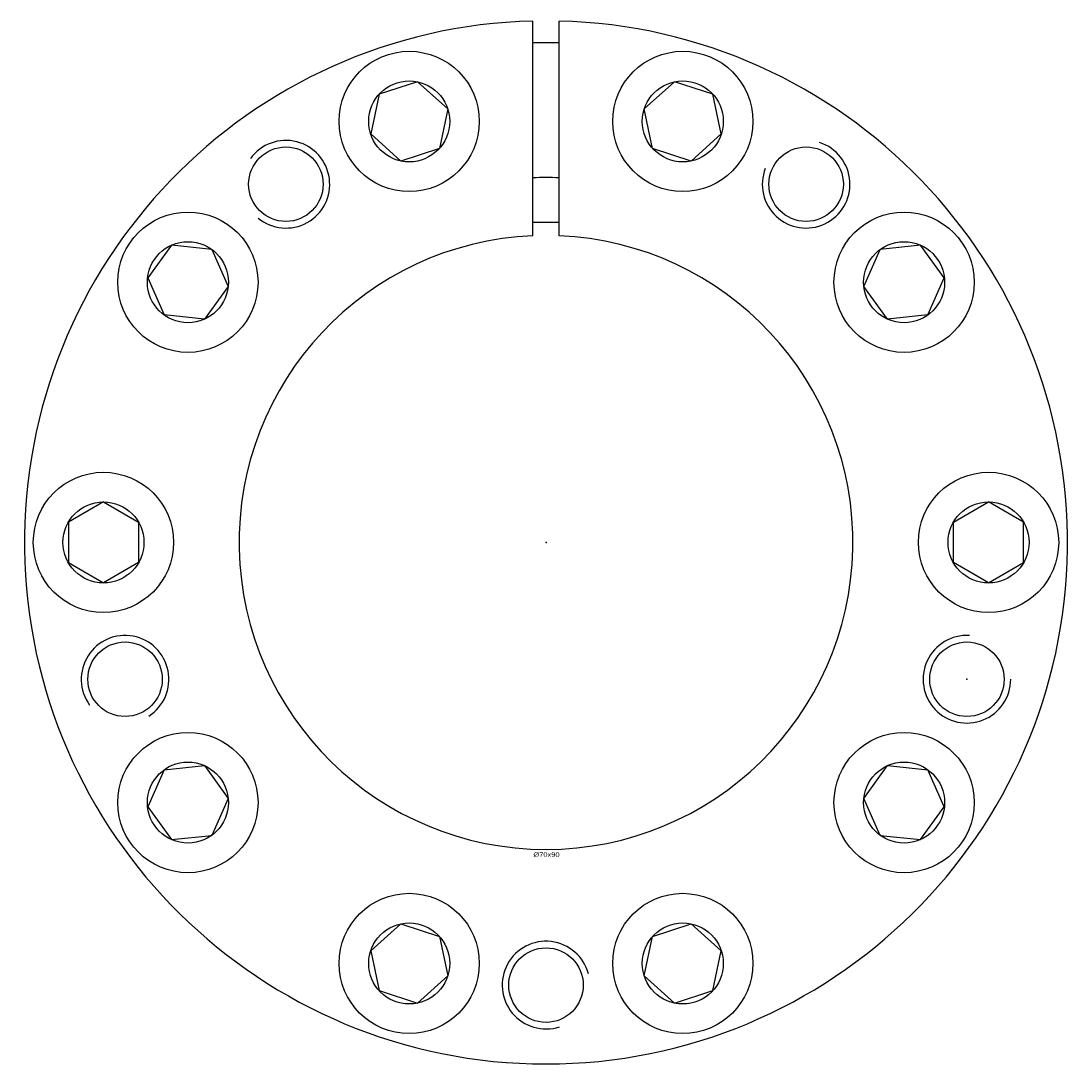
# Model space of a CAD drawing. Extents: x -60 to 60, y -60 to 265.
# Tile 1 of 2: x -60 to 60, y -60 to 59. Entities that reach past the tile are written whole.
import ezdxf
from ezdxf.enums import TextEntityAlignment as Align

# ---------------------------------------------------------------- set-up
doc = ezdxf.new("R2010")
doc.units = 0
doc.linetypes.add('CADRA_SOLID', pattern=[0])
doc.layers.get('0').update_dxf_attribs({"color": 112, "linetype": 'CADRA_SOLID'})

# ---------------------------------------------------------------- blocks, each defined once
blk = doc.blocks.new('BLOCK1')
for p, q in [((-1.5, 34.98), (-1.5, 59.48)), ((1.5, 34.98), (1.5, 59.48)), ((-14.65, 52.55), (-19.04, 51.12)), ((-11.21, 49.46), (-14.65, 52.55)), ((14.65, 52.55), (11.21, 49.46)), ((19.04, 51.12), (14.65, 52.55)), ((-19.04, 51.12), (-20, 46.6)), ((20, 46.6), (19.04, 51.12)), ((-11.21, 49.46), (-12.17, 44.94)), ((12.17, 44.94), (11.21, 49.46)), ((-16.57, 43.51), (-20, 46.6)), ((20, 46.6), (16.57, 43.51)), ((-12.17, 44.94), (-16.57, 43.51)), ((16.57, 43.51), (12.17, 44.94)), ((-42.73, 33.9), (-45.45, 30.17)), ((-38.14, 33.42), (-42.73, 33.9)), ((42.73, 33.9), (38.14, 33.42)), ((45.45, 30.17), (42.73, 33.9)), ((-38.14, 33.42), (-36.26, 29.2)), ((36.26, 29.2), (38.14, 33.42)), ((-45.45, 30.17), (-43.57, 25.95)), ((43.57, 25.95), (45.45, 30.17)), ((-36.26, 29.2), (-38.98, 25.46)), ((38.98, 25.46), (36.26, 29.2)), ((-38.98, 25.46), (-43.57, 25.95)), ((43.57, 25.95), (38.98, 25.46)), ((-50.5, 4.62), (-54.5, 2.31)), ((-50.5, 4.62), (-46.5, 2.31)), ((46.5, 2.31), (50.5, 4.62)), ((54.5, 2.31), (50.5, 4.62)), ((-54.5, 2.31), (-54.5, -2.31)), ((-46.5, 2.31), (-46.5, -2.31)), ((46.5, -2.31), (46.5, 2.31)), ((54.5, -2.31), (54.5, 2.31)), ((-54.5, -2.31), (-50.5, -4.62)), ((-46.5, -2.31), (-50.5, -4.62)), ((50.5, -4.62), (46.5, -2.31)), ((50.5, -4.62), (54.5, -2.31)), ((-43.57, -25.95), (-45.45, -30.17)), ((-43.57, -25.95), (-38.98, -25.46)), ((-38.98, -25.46), (-36.26, -29.2)), ((36.26, -29.2), (38.98, -25.46)), ((38.98, -25.46), (43.57, -25.95)), ((45.45, -30.17), (43.57, -25.95)), ((-36.26, -29.2), (-38.14, -33.42)), ((38.14, -33.42), (36.26, -29.2)), ((-45.45, -30.17), (-42.73, -33.9)), ((42.73, -33.9), (45.45, -30.17)), ((-42.73, -33.9), (-38.14, -33.42)), ((38.14, -33.42), (42.73, -33.9)), ((-20, -46.6), (-16.57, -43.51)), ((-16.57, -43.51), (-12.17, -44.94)), ((12.17, -44.94), (16.57, -43.51)), ((16.57, -43.51), (20, -46.6)), ((-12.17, -44.94), (-11.21, -49.46)), ((11.21, -49.46), (12.17, -44.94)), ((-20, -46.6), (-19.04, -51.12)), ((19.04, -51.12), (20, -46.6)), ((-14.65, -52.55), (-11.21, -49.46)), ((11.21, -49.46), (14.65, -52.55)), ((-19.04, -51.12), (-14.65, -52.55)), ((14.65, -52.55), (19.04, -51.12))]:
    blk.add_line(p, q)
for centre, radius in [((-15.61, 48.03), 8), ((15.61, 48.03), 8), ((-15.61, 48.03), 4.62), ((15.61, 48.03), 4.62), ((-29.68, 40.86), 4.25), ((29.68, 40.86), 4.25), ((-40.86, 29.68), 8), ((40.86, 29.68), 8), ((-40.86, 29.68), 4.62), ((40.86, 29.68), 4.62), ((-50.5, 0), 8), ((50.5, 0), 8), ((-50.5, 0), 4.62), ((50.5, 0), 4.62), ((-48.03, -15.61), 4.25), ((48.03, -15.61), 4.25), ((-40.86, -29.68), 8), ((40.86, -29.68), 8), ((-40.86, -29.68), 4.62), ((40.86, -29.68), 4.62), ((-15.61, -48.03), 8), ((15.61, -48.03), 8), ((-15.61, -48.03), 4.62), ((15.61, -48.03), 4.62), ((0, -50.5), 4.25)]:
    blk.add_circle(centre, radius)
for centre, radius, start, end in [((0, 0), 59.5, 91.4446, 448.5554), ((0, 0), 57, 88.492, 91.508), ((-29.68, 40.86), 5, 230.7379, 504), ((29.68, 40.86), 5, 158.7379, 432), ((0, 0), 41.62, 87.9343, 92.0657), ((0, 0), 36.51, 87.6454, 92.3546), ((0, 0), 35.02, 92.4552, 447.5448), ((-48.03, -15.61), 5, 302.7379, 576), ((48.03, -15.61), 5, 86.7379, 360), ((0, -50.5), 5, 14.7379, 288)]:
    blk.add_arc(centre, radius, start, end)
for p in [(0, 0), (48.03, -15.61), (48.03, -15.61)]:
    blk.add_point(p)
blk.add_text('%%c70x90', height=0.5).set_placement((-1.44, -35.86), (1.55, -35.86), align=Align.FIT)

msp = doc.modelspace()

# ---------------------------------------------------------------- block references
msp.add_blockref('BLOCK1', (0, 0))

doc.saveas('drawing.dxf')
